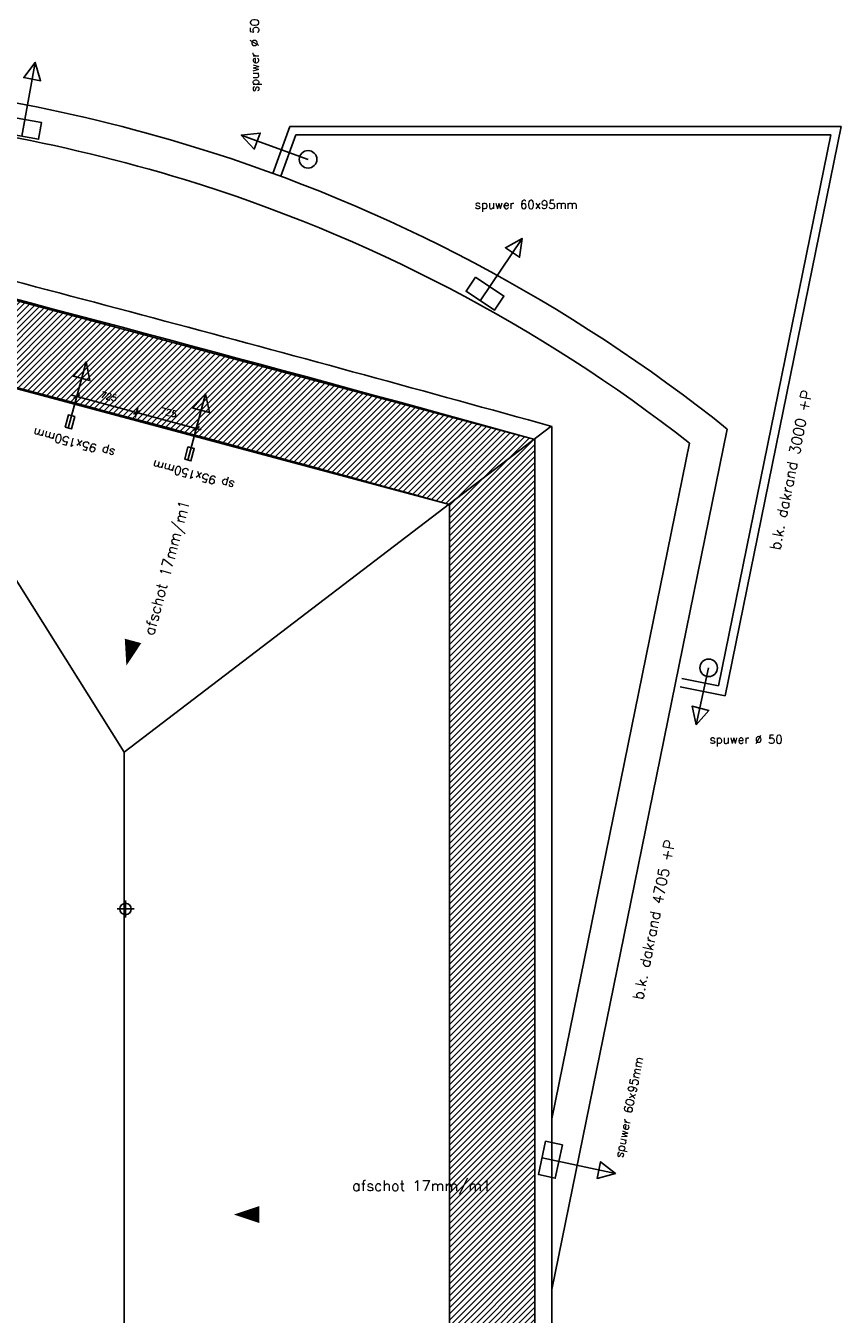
# Model space of a CAD drawing. Extents: x -101594 to 410648, y -2831 to 169921.
# Tile 27 of 31: x 44314 to 53870, y 79895 to 94998. Entities that reach past the tile are written whole.
import ezdxf

# ---------------------------------------------------------------- set-up
doc = ezdxf.new("R2010")
doc.units = 0
doc.header["$LTSCALE"] = 50
doc.header["$MEASUREMENT"] = 0
doc.header["$PDSIZE"] = -1
doc.linetypes.add('HIDDEN2', pattern=[0.1875, 0.125, -0.0625])
doc.layers.get('0').update_dxf_attribs({"linetype": 'CONTINUOUS'})
doc.layers.get('DEFPOINTS').update_dxf_attribs({"linetype": 'CONTINUOUS'})
for name, color, linetype in [('_ARCHIEFKASTEN', 1, 'CONTINUOUS'), ('A--L02-A3-_LOGO', 3, 'CONTINUOUS'), ('A--L21A4_BUITENWAND', 4, 'CONTINUOUS'), ('A--L22AC1_BINNENWAND', 1, 'HIDDEN2'), ('A--L27--', 7, 'CONTINUOUS'), ('A--L27-A2-_DAKEN', 2, 'CONTINUOUS'), ('A--L27A1_DAKEN', 1, 'CONTINUOUS'), ('A--L52--', 7, 'CONTINUOUS'), ('A--L52--_F123-', 7, 'CONTINUOUS'), ('A--M$1A-_F123-', 1, 'CONTINUOUS'), ('A--T$1A-25_TEKST', 2, 'CONTINUOUS'), ('A--T01A-25_TEKST', 2, 'CONTINUOUS')]:
    doc.layers.add(name, color=color, linetype=linetype)
doc.styles.add('ALFA-0_25', font='ROMANS')
doc.styles.add('B-01', font='SIMPLEX.SHX', dxfattribs={"width": 0.8, "height": 4.5})
doc.styles.add('HIEMSTRA', font='romans.shx')
doc.dimstyles.new('STANDARD$0', dxfattribs={"dimscale": 50, "dimtxt": 2.5, "dimasz": 2, "dimexe": 2, "dimexo": 0, "dimgap": 2, "dimtad": 1, "dimdec": 0, "dimzin": 0, "dimdsep": 46, "dimtxsty": 'ALFA-0_25', "dimblk1": 'OBLIQUE', "dimblk2": 'OBLIQUE', "dimsah": 1, "dimcen": -3, "dimdle": 2, "dimclrd": 1, "dimclre": 1, "dimclrt": 2, "dimadec": 0, "dimazin": 0, "dimtfac": 0.666667, "dimtofl": 0, "dimtmove": 2, "dimatfit": 3, "dimldrblk": 'OBLIQUE', "dimfxl": 1, "dimtvp": 0.833333, "dimtolj": 1, "dimtzin": 0, "dimarcsym": 0})

# ---------------------------------------------------------------- blocks, each defined once
blk = doc.blocks.new('sp14')
at = {"layer": 'A--L27-A2-_DAKEN'}
for p, q in [((-6201, 24156), (-6043, 25021)), ((-2845, 23883), (-3628, 24169)), ((-828, 22228), (-337, 22959)), ((1849, 17925), (1704, 17257)), ((-103, 12180), (758, 11996))]:
    blk.add_line(p, q, dxfattribs=at)
for points in [[(-6043, 25021), (-6043, 25021), (-5980, 24807), (-6177, 24843)], [(-6362, 24388), (-5968, 24316), (-6004, 24120), (-6398, 24192)], [(-3628, 24169), (-3628, 24169), (-3406, 24194), (-3475, 24006)], [(-337, 22959), (-337, 22959), (-366, 22737), (-532, 22849)], [(-882, 22506), (-550, 22283), (-662, 22117), (-994, 22340)], [(1704, 17257), (1704, 17257), (1658, 17476), (1851, 17425)], [(135, 12334), (51, 11942), (-144, 11984), (-61, 12375)], [(758, 11996), (758, 11996), (541, 11940), (583, 12135)]]:
    blk.add_lwpolyline(points, close=True, dxfattribs=at)
for centre in [(-2845, 23885), (1849, 17925)]:
    blk.add_circle(centre, 103, dxfattribs=at)
at = {"layer": 'A--T$1A-25_TEKST', "style": 'B-01'}
for s, rotation, p in [('spuwer %%C 50', 90, (-3422, 24675)), ('spuwer 60x95mm', 78.4863, (843, 12175))]:
    blk.add_text(s, height=100, rotation=rotation, dxfattribs=at).set_placement(p)
for s, p in [('spuwer 60x95mm', (-892, 23305)), ('spuwer %%C 50', (1860, 17036))]:
    blk.add_text(s, height=100, dxfattribs=at).set_placement(p)
blk = doc.blocks.new('SPUWER01')
at = {"layer": 'A--L27-A2-_DAKEN'}
blk.add_line((-75, 0), (728, 0), dxfattribs=at)
for points in [[(-75, 38), (-75, -38), (75, -38), (75, 38)], [(728, 0), (728, 0), (528, 100), (528, -100)]]:
    blk.add_lwpolyline(points, close=True, dxfattribs=at)
at = {"layer": 'A--T$1A-25_TEKST', "style": 'B-01'}
blk.add_text('sp 95x150mm', height=100, rotation=90.0175, dxfattribs=at).set_placement((-174, -601))
blk = doc.blocks.new('_OBLIQUE')
at = {"color": 0, "linetype": 'ByBlock'}
blk.add_line((-0.5, -0.5), (0.5, 0.5), dxfattribs=at)
blk = doc.blocks.new('*D198')
at = {"layer": 'A--M$1A-_F123-', "color": 1, "lineweight": -2, "transparency": 16777216}
for p, q in [((45554, 90481), (46370, 90262)), ((45596, 90406), (45627, 90523)), ((46296, 90219), (46327, 90336))]:
    blk.add_line(p, q, dxfattribs=at)
at = {"layer": 'DEFPOINTS', "color": 0, "transparency": 16777216}
for p in [(45596, 90406), (46296, 90219), (46312, 90278)]:
    blk.add_point(p, dxfattribs=at)
at = {"layer": 'A--M$1A-_F123-', "color": 1, "lineweight": -2, "transparency": 16777216, "xscale": 60, "yscale": 60, "zscale": 60}
for p, rotation in [((45612, 90465), 165.0241324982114), ((46312, 90278), 345.0241324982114)]:
    blk.add_blockref('_OBLIQUE', p, dxfattribs=dict(at, rotation=rotation))
at = {"layer": 'A--M$1A-_F123-', "color": 2, "transparency": 16777216, "insert": (45987, 90466), "char_height": 75, "attachment_point": 5, "rotation": 345.0241, "style": 'ALFA-0_25'}
blk.add_mtext('\\A1;725', dxfattribs=at)
blk = doc.blocks.new('*D199')
at = {"layer": 'A--M$1A-_F123-', "color": 1, "lineweight": -2, "transparency": 16777216}
for p, q in [((44853, 90668), (45670, 90450)), ((44896, 90594), (44927, 90710)), ((45596, 90406), (45627, 90523))]:
    blk.add_line(p, q, dxfattribs=at)
at = {"layer": 'DEFPOINTS', "color": 0, "transparency": 16777216}
for p in [(44896, 90594), (45596, 90406), (45612, 90465)]:
    blk.add_point(p, dxfattribs=at)
at = {"layer": 'A--M$1A-_F123-', "color": 1, "lineweight": -2, "transparency": 16777216, "xscale": 60, "yscale": 60, "zscale": 60}
for p, rotation in [((44911, 90652), 165.0241324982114), ((45612, 90465), 345.0241324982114)]:
    blk.add_blockref('_OBLIQUE', p, dxfattribs=dict(at, rotation=rotation))
at = {"layer": 'A--M$1A-_F123-', "color": 2, "transparency": 16777216, "insert": (45287, 90653), "char_height": 75, "attachment_point": 5, "rotation": 345.0241, "style": 'ALFA-0_25'}
blk.add_mtext('\\A1;725', dxfattribs=at)
blk = doc.blocks.new('S050003-')
at = {"layer": 'A--L52--_F123-', "color": 1, "linetype": 'Continuous'}
for points in [[(0, 0), (2, 0)], [(1, 1), (1, -1)]]:
    blk.add_lwpolyline(points, dxfattribs=at)
blk.add_lwpolyline([(0.33, 0, 1), (1.67, 0, 1)], format="xyb", close=True, dxfattribs=at)

msp = doc.modelspace()

# ---------------------------------------------------------------- hatches: boundary and pattern name
at = {"layer": 'A--L02-A3-_LOGO'}
h = msp.add_hatch(dxfattribs=at)
h.set_pattern_fill('ALFALINE', color=1, scale=50, style=0)
h.set_pattern_definition([(45, (0, 0), (-35.35534, 35.35534), [])])
h.paths.add_polyline_path([(41672.7, 92453.2), (41671.1, 91421.9), (49280.1, 89388), (49280.1, 45782.5), (50280.1, 45782.5), (50280.1, 90149.3)])

# ---------------------------------------------------------------- linework, layer by layer
at = {"layer": '_ARCHIEFKASTEN', "color": 0}
for p, q in [((47407.7, 93818.2), (47210.3, 93267.8)), ((47407.7, 93818.2), (53870, 93818.2)), ((53870, 93818.2), (52510.3, 87143.2)), ((52510.3, 87143.2), (51982.6, 87250.7))]:
    msp.add_line(p, q, dxfattribs=at)
at = {"layer": '_ARCHIEFKASTEN'}
for p, q in [((47478.1, 93718.2), (47304.4, 93234)), ((47478.1, 93718.2), (53747.6, 93718.2)), ((53747.6, 93718.2), (52432.3, 87261.2)), ((52432.3, 87261.2), (52002.6, 87348.7))]:
    msp.add_line(p, q, dxfattribs=at)
at = {"layer": '_ARCHIEFKASTEN', "color": 0}
msp.add_lwpolyline([(46291.8, 93577, 0.0599384), (41671.1, 94403.1, 0.06546)], format="xyb", dxfattribs=at)
at = {"layer": '_ARCHIEFKASTEN', "color": 1}
msp.add_lwpolyline([(46173.9, 93194.7, 0.0594083), (41671.1, 94003.3, 0.06546)], format="xyb", dxfattribs=at)
at = {"layer": '_ARCHIEFKASTEN', "color": 0}
for points in [[(51405, 84723.7), (52534.9, 90270.6)], [(51405, 84723.7), (50480.1, 80186.5)]]:
    msp.add_lwpolyline(points, dxfattribs=at)
at = {"layer": '_ARCHIEFKASTEN', "color": 1}
msp.add_lwpolyline([(50480.1, 82187), (52093.2, 90105.8)], dxfattribs=at)
at = {"layer": '_ARCHIEFKASTEN', "color": 0}
msp.add_arc((40720.7, 75510.4), 18906.1, 51.32575, 72.86202, dxfattribs=at)
at = {"layer": '_ARCHIEFKASTEN', "color": 1}
msp.add_arc((40758.2, 75601), 18408.4, 51.99389, 72.89066, dxfattribs=at)
at = {"layer": 'A--L21A4_BUITENWAND', "color": 2, "linetype": 'Continuous'}
for p, q in [((50480.1, 90301.4), (50480.1, 45782.5)), ((50280.1, 90149.3), (50280.1, 45782.5)), ((49280.1, 89388), (49280.1, 45782.5))]:
    msp.add_line(p, q, dxfattribs=at)
at = {"layer": 'A--L21A4_BUITENWAND', "color": 2, "linetype": 'Continuous', "ltscale": 5}
for centre, radius, start, end in [((-87763.9, -408355.6), 517465.2, 74.50489, 75.514632), ((-87763.9, -408355.6), 517265.2, 74.521737, 75.508721), ((-93618.4, -429953.1), 538642, 74.615581, 75.453381)]:
    msp.add_arc(centre, radius, start, end, dxfattribs=at)
at = {"layer": 'A--L27A1_DAKEN'}
for p, q in [((41571.7, 92686.6), (45467.8, 86484.1)), ((45467.8, 86484.1), (50467.8, 90301.4)), ((45467.8, 86484.1), (45467.8, 47861.9))]:
    msp.add_line(p, q, dxfattribs=at)
msp.add_lwpolyline([(41672.7, 92453.2), (41671.1, 91421.9), (49280.1, 89388), (49280.1, 45782.5), (50280.1, 45782.5), (50280.1, 90149.3)], close=True, dxfattribs=at)
for points in [[(46372, 90766.2, 0, 0, 0), (45492.4, 87497.5, 0, 200, 0), (45570.4, 87787.2, 0, 0, 0)], [(50136.1, 81063, 0, 0, 0), (46751.1, 81063, 0, 200, 0), (47051.1, 81063, 0, 0, 0)]]:
    msp.add_lwpolyline(points, format="xyseb", dxfattribs=at)

# ---------------------------------------------------------------- block references
at = {"layer": 'A--L22AC1_BINNENWAND', "rotation": 74.9999999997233}
for p in [(44831.3, 90354.3), (46231.9, 89979)]:
    msp.add_blockref('SPUWER01', p, dxfattribs=at)
at = {"layer": 'A--L27--'}
msp.add_blockref('sp14', (50467, 69547.1), dxfattribs=at)
at = {"layer": 'A--L52--', "xscale": 100, "yscale": 100, "zscale": 100}
msp.add_blockref('S050003-', (45383, 84645.4), dxfattribs=at)

# ---------------------------------------------------------------- texts
at = {"layer": 'A--T01A-25_TEKST', "style": 'HIEMSTRA'}
for s, rotation, p in [('b.k. dakrand 3000 +P', 78.55992, (53152.8, 88845)), ('afschot 17mm/m1', 74.93797, (45813.6, 87843.4)), ('b.k. dakrand 4705 +P', 78.55992, (51546.6, 83573.5))]:
    msp.add_text(s, height=125, rotation=rotation, dxfattribs=at).set_placement(p)
msp.add_text('afschot 17mm/m1', height=125, dxfattribs=at).set_placement((48138.3, 81339.4))

# ---------------------------------------------------------------- dimensions: what is measured, and where the dimension line sits
at = {"layer": 'A--M$1A-_F123-'}
for base, p1, p2, picture, middle in [((45611.6, 90465.1), (44895.5, 90593.8), (45595.9, 90406.4), '*D199', (45286.6, 90653)), ((46312, 90277.8), (45595.9, 90406.4), (46296.3, 90219.1), '*D198', (45987, 90465.7))]:
    dim = msp.add_linear_dim(base=base, p1=p1, p2=p2, angle=345.02413, dimstyle='STANDARD$0', override={"dimscale": 30}, dxfattribs=at)
    dim.commit()
    dim.dimension.update_dxf_attribs({"geometry": picture, "text_midpoint": middle})

doc.saveas('drawing.dxf')
